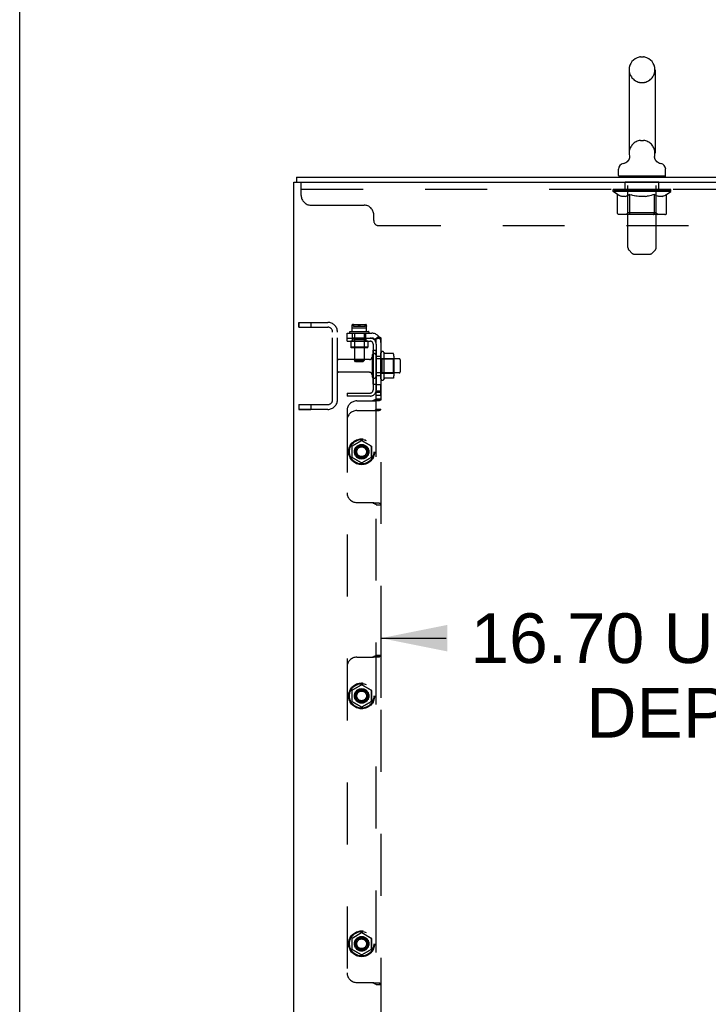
# Model space of a CAD drawing. Header units: inches. Extents: x 0 to 291, y 0 to 188.
# Tile 15 of 113: x 0 to 18, y 118 to 143. Entities that reach past the tile are written whole.
import ezdxf

# ---------------------------------------------------------------- set-up
doc = ezdxf.new("R2010")
doc.units = ezdxf.units.IN
doc.header["$LTSCALE"] = 16.018896
doc.header["$MEASUREMENT"] = 0
doc.linetypes.add('HIDDEN', pattern=[0.2, 0.1, -0.1])
doc.layers.get('0').update_dxf_attribs({"linetype": 'CONTINUOUS'})
for name, color, linetype in [('02___PRT_ALL_AXES', 7, 'CONTINUOUS'), ('DEFAULT_2', 8, 'HIDDEN'), ('DIMENSIONS', 7, 'CONTINUOUS')]:
    doc.layers.add(name, color=color, linetype=linetype)
doc.styles.get("Standard").update_dxf_attribs({"font": 'arial.ttf'})
doc.dimstyles.new('DIMSTYLE_1', dxfattribs={"dimtxt": 1.284938, "dimasz": 1.713251, "dimexe": 0.09, "dimexo": 0.07, "dimgap": 0.0375, "dimtad": 0, "dimtih": 1, "dimtoh": 1, "dimzin": 4, "dimdsep": 46, "dimtxsty": 'Standard', "dimblk": '_FILLED', "dimblk1": '_FILLED', "dimblk2": '_FILLED', "dimcen": 0.09, "dimazin": 1, "dimtfac": 1, "dimtdec": 3, "dimtofl": 0, "dimtmove": 0, "dimatfit": 3, "dimldrblk": '_FILLED', "dimfxl": 1, "dimtolj": 1, "dimtzin": 4, "dimarcsym": 0})

# ---------------------------------------------------------------- blocks, each defined once
blk = doc.blocks.new('_FILLED')
at = {"color": 0, "linetype": 'ByBlock'}
blk.add_solid([(0, 0), (-1, 0.2), (-1, -0.2)], dxfattribs=at)
blk = doc.blocks.new('*D17')
at = {"layer": 'DIMENSIONS', "color": 2, "linetype": 'Continuous'}
for p, q in [((9.34, 128.313), (9.34, 125.455)), ((9.34, 126.997), (11.022, 126.997)), ((26.044, 126.997), (24.363, 126.997))]:
    blk.add_line(p, q, dxfattribs=at)
at = {"layer": 'DIMENSIONS', "color": 2, "linetype": 'Continuous', "xscale": 1.7132508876, "yscale": 1.7132508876, "zscale": 1.7132508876, "rotation": 180}
blk.add_blockref('_FILLED', (9.34, 126.997), dxfattribs=at)
at = {"layer": 'DIMENSIONS', "color": 2, "linetype": 'Continuous', "xscale": 1.7132508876, "yscale": 1.7132508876, "zscale": 1.7132508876}
blk.add_blockref('_FILLED', (26.044, 126.997), dxfattribs=at)
at = {"layer": 'DIMENSIONS', "color": 2, "linetype": 'Continuous', "insert": (17.692, 127.639), "char_height": 1.28494, "width": 12.05645, "attachment_point": 2, "line_spacing_factor": 0.9}
blk.add_mtext('16.70 USABLE\\PDEPTH', dxfattribs=at)

msp = doc.modelspace()

# ---------------------------------------------------------------- linework, layer by layer
at = {"color": 7, "linetype": 'Continuous'}
for p, q in [((0, 0), (0, 188.458)), ((16.052, 142.022), (16.129, 142.022)), ((15.756, 141.692), (15.756, 139.532)), ((16.425, 141.692), (16.425, 139.532)), ((15.699, 139.309), (15.694, 139.306)), ((16.416, 139.451), (16.417, 139.457)), ((16.416, 139.445), (16.416, 139.451)), ((16.416, 139.439), (16.416, 139.445)), ((16.416, 139.433), (16.416, 139.439)), ((16.416, 139.427), (16.416, 139.433)), ((16.416, 139.421), (16.416, 139.428)), ((16.417, 139.416), (16.416, 139.422)), ((16.417, 139.457), (16.418, 139.462)), ((16.418, 139.41), (16.417, 139.416)), ((16.418, 139.462), (16.418, 139.467)), ((16.43, 139.372), (16.427, 139.377)), ((15.48, 138.96), (15.48, 139.116)), ((16.7, 138.96), (16.7, 139.116)), ((7.09, 55.035), (7.09, 138.785)), ((7.09, 138.785), (24.84, 138.785)), ((7.153, 138.91), (7.153, 138.785)), ((7.153, 138.91), (24.84, 138.91)), ((15.495, 138.94), (15.495, 138.91)), ((16.685, 138.94), (15.495, 138.94)), ((16.685, 138.94), (16.685, 138.91))]:
    msp.add_line(p, q, dxfattribs=at)
for points in [[(15.763, 139.467), (15.763, 139.462), (15.764, 139.457), (15.765, 139.451), (15.765, 139.445), (15.765, 139.439), (15.765, 139.433), (15.765, 139.427), (15.765, 139.422), (15.764, 139.416), (15.763, 139.41), (15.762, 139.404), (15.761, 139.399), (15.759, 139.393), (15.757, 139.388), (15.755, 139.382), (15.753, 139.377), (15.751, 139.371), (15.748, 139.366), (15.746, 139.361), (15.743, 139.356), (15.74, 139.351), (15.736, 139.346), (15.733, 139.341), (15.729, 139.337), (15.725, 139.332), (15.721, 139.328), (15.717, 139.324), (15.713, 139.32), (15.709, 139.316), (15.704, 139.313), (15.699, 139.309)], [(16.428, 139.377), (16.426, 139.381), (16.424, 139.387), (16.422, 139.393), (16.42, 139.398), (16.419, 139.404), (16.418, 139.41)], [(16.427, 139.377), (16.425, 139.383), (16.423, 139.388), (16.422, 139.394), (16.42, 139.399), (16.419, 139.405), (16.418, 139.41)], [(16.48, 139.31), (16.479, 139.311), (16.476, 139.314), (16.472, 139.317), (16.468, 139.32), (16.465, 139.323), (16.461, 139.326), (16.458, 139.33), (16.454, 139.334), (16.451, 139.338), (16.447, 139.342), (16.444, 139.347), (16.441, 139.351), (16.438, 139.356), (16.435, 139.361), (16.432, 139.366), (16.43, 139.372)], [(16.486, 139.306), (16.483, 139.308), (16.48, 139.31)]]:
    msp.add_lwpolyline(points, dxfattribs=at)
for centre, radius, start, end in [((16.052, 141.865), 0.157, 90, 102.4284), ((16.129, 141.865), 0.157, 77.5716, 90), ((16.09, 141.692), 0.334, 102.4284, 180), ((16.09, 141.692), 0.334, 0, 77.5716), ((16.09, 139.532), 0.334, 180, 191.0697), ((16.09, 139.532), 0.334, 348.9303, 360), ((15.637, 139.116), 0.157, 101.6478, 180), ((15.554, 139.521), 0.257, 281.6478, 311.9718), ((16.627, 139.521), 0.257, 228.028, 258.3522), ((16.544, 139.116), 0.157, 0, 78.3522), ((15.5, 138.96), 0.02, 180, 263.0769), ((16.68, 138.96), 0.02, 276.9231, 360)]:
    msp.add_arc(centre, radius, start, end, dxfattribs=at)
at = {"layer": '02___PRT_ALL_AXES', "color": 8, "linetype": 'HIDDEN'}
for p, q in [((15.653, 138.598), (15.653, 138.785)), ((16.528, 138.785), (15.653, 138.785)), ((16.528, 138.598), (16.528, 138.785)), ((16.528, 138.598), (15.653, 138.598)), ((7.215, 135.16), (7.215, 135.035)), ((7.215, 135.16), (7.528, 135.16)), ((7.528, 135.16), (7.528, 135.035)), ((7.215, 135.035), (7.528, 135.035)), ((8.528, 134.911), (8.528, 134.889)), ((8.592, 135.016), (8.592, 135.099)), ((8.628, 135.059), (8.628, 135.056)), ((8.928, 135.056), (8.628, 135.056)), ((8.631, 135.082), (8.63, 135.079)), ((8.63, 135.076), (8.63, 135.08)), ((8.639, 135.103), (8.917, 135.103)), ((8.917, 135.103), (8.918, 135.1)), ((8.924, 135.088), (8.925, 135.085)), ((8.925, 135.085), (8.925, 135.082)), ((8.925, 135.082), (8.926, 135.079)), ((8.926, 135.079), (8.926, 135.076)), ((8.926, 135.076), (8.927, 135.073)), ((8.927, 135.073), (8.927, 135.069)), ((8.927, 135.07), (8.927, 135.066)), ((8.927, 135.066), (8.928, 135.063)), ((8.928, 135.056), (8.928, 135.059)), ((8.963, 135.016), (8.963, 135.099)), ((9.028, 134.911), (9.028, 134.889)), ((8.558, 134.676), (8.558, 134.516)), ((8.998, 134.676), (8.558, 134.676)), ((8.606, 134.676), (8.606, 134.879)), ((8.606, 134.879), (8.95, 134.879)), ((8.95, 134.754), (8.606, 134.754)), ((8.606, 134.73), (8.606, 134.676)), ((8.949, 134.73), (8.606, 134.73)), ((8.654, 134.879), (8.654, 134.174)), ((8.902, 134.879), (8.902, 134.174)), ((8.949, 134.73), (8.949, 134.676)), ((8.95, 134.676), (8.95, 134.879)), ((8.998, 134.676), (8.998, 134.516)), ((9.137, 133.566), (9.137, 134.441)), ((9.137, 134.441), (9.215, 134.441)), ((9.215, 133.566), (9.215, 134.441)), ((9.41, 134.391), (9.41, 133.679)), ((9.047, 134.201), (8.245, 134.201)), ((9.215, 134.285), (9.34, 134.285)), ((9.81, 134.218), (9.215, 134.218)), ((9.34, 134.285), (9.34, 134.369)), ((9.34, 133.785), (9.34, 134.285)), ((9.047, 133.869), (8.245, 133.869)), ((9.81, 133.852), (9.215, 133.852)), ((9.215, 133.785), (9.34, 133.785)), ((9.34, 133.701), (9.34, 133.785)), ((9.137, 133.566), (9.215, 133.566)), ((9.215, 133.557), (9.34, 133.557)), ((9.215, 133.276), (9.215, 133.556)), ((9.34, 133.276), (9.34, 133.556)), ((9.215, 133.276), (9.34, 133.276)), ((7.215, 133.035), (7.215, 132.91)), ((7.215, 133.035), (7.528, 133.035)), ((7.215, 132.91), (7.528, 132.91)), ((7.528, 133.035), (7.528, 132.91))]:
    msp.add_line(p, q, dxfattribs=at)
for points in [[(8.599, 135.103), (8.597, 135.102), (8.596, 135.101), (8.594, 135.1), (8.592, 135.099)], [(8.628, 135.062), (8.629, 135.065), (8.629, 135.068), (8.629, 135.071), (8.629, 135.074), (8.63, 135.077)], [(8.63, 135.076), (8.629, 135.073), (8.629, 135.07), (8.629, 135.066), (8.628, 135.063), (8.628, 135.059)], [(8.639, 135.103), (8.638, 135.1), (8.636, 135.098), (8.635, 135.096), (8.634, 135.093), (8.633, 135.091), (8.632, 135.088), (8.631, 135.085), (8.631, 135.082)], [(8.631, 135.085), (8.632, 135.087), (8.633, 135.09), (8.633, 135.092), (8.634, 135.094), (8.635, 135.097), (8.637, 135.099), (8.638, 135.101), (8.639, 135.103)], [(8.918, 135.1), (8.92, 135.098), (8.921, 135.096), (8.922, 135.093), (8.923, 135.091), (8.924, 135.088)], [(8.924, 135.088), (8.923, 135.091), (8.922, 135.094), (8.921, 135.096), (8.92, 135.098)], [(8.928, 135.063), (8.928, 135.059), (8.928, 135.056)]]:
    msp.add_lwpolyline(points, dxfattribs=at)
for centre, radius in [((8.84, 131.816), 0.335), ((8.84, 131.816), 0.332), ((8.84, 131.816), 0.318), ((8.84, 131.816), 0.315), ((8.84, 131.816), 0.188), ((8.84, 125.504), 0.335), ((8.84, 125.504), 0.332), ((8.84, 125.504), 0.318), ((8.84, 125.504), 0.315), ((8.84, 125.504), 0.188), ((8.84, 119.097), 0.335), ((8.84, 119.097), 0.332), ((8.84, 119.097), 0.318), ((8.84, 119.097), 0.315), ((8.84, 119.097), 0.188)]:
    msp.add_circle(centre, radius, dxfattribs=at)
for centre, radius, start, end in [((9.379, 134.369), 0.0384, 34.4497, 180), ((8.81, 134.035), 0.698, 27.6814, 30.6631), ((9.379, 133.701), 0.0384, 180, 325.5503), ((8.81, 134.035), 0.698, 329.3369, 332.3186)]:
    msp.add_arc(centre, radius, start, end, dxfattribs=at)
at = {"layer": 'DEFAULT_2', "color": 8, "linetype": 'HIDDEN'}
for p, q in [((16.052, 141.362), (16.129, 141.362)), ((16.052, 139.862), (16.129, 139.862)), ((7.278, 138.44), (7.278, 138.785)), ((15.715, 138.94), (15.715, 138.91)), ((15.725, 137.094), (15.725, 138.91)), ((16.455, 137.094), (16.455, 138.91)), ((16.465, 138.94), (16.465, 138.91)), ((24.903, 138.598), (7.278, 138.598)), ((15.347, 138.543), (15.347, 138.598)), ((15.455, 138.468), (15.347, 138.543)), ((16.834, 138.543), (15.347, 138.543)), ((15.358, 138.59), (15.358, 138.598)), ((15.369, 138.586), (15.369, 138.59)), ((15.369, 138.586), (16.812, 138.586)), ((15.379, 138.586), (15.379, 138.59)), ((15.38, 138.586), (15.38, 138.59)), ((15.392, 138.59), (15.392, 138.598)), ((15.411, 138.586), (15.411, 138.59)), ((15.414, 138.586), (15.414, 138.59)), ((15.447, 138.59), (15.447, 138.598)), ((15.455, 137.988), (15.455, 138.468)), ((15.455, 138.468), (15.475, 138.454)), ((15.464, 138.586), (15.464, 138.59)), ((15.467, 138.586), (15.467, 138.59)), ((15.704, 138.59), (15.475, 138.59)), ((15.521, 138.59), (15.521, 138.598)), ((15.522, 138.586), (15.522, 138.59)), ((15.523, 138.586), (15.523, 138.59)), ((15.526, 138.586), (15.526, 138.59)), ((15.536, 138.586), (15.536, 138.59)), ((15.536, 138.586), (15.536, 138.59)), ((15.54, 138.586), (15.54, 138.59)), ((15.543, 138.586), (15.543, 138.591)), ((15.547, 138.586), (15.547, 138.59)), ((15.566, 138.586), (15.566, 138.59)), ((15.584, 138.586), (15.584, 138.59)), ((15.587, 138.586), (15.587, 138.593)), ((15.613, 138.59), (15.613, 138.598)), ((15.613, 138.586), (15.613, 138.59)), ((15.624, 138.586), (15.624, 138.59)), ((15.629, 138.586), (15.629, 138.59)), ((15.637, 138.586), (15.637, 138.59)), ((15.653, 138.586), (15.653, 138.595)), ((15.673, 138.586), (15.673, 138.59)), ((15.676, 138.586), (15.676, 138.59)), ((15.704, 138.586), (15.704, 138.59)), ((15.782, 138.59), (15.716, 138.59)), ((15.719, 138.59), (15.719, 138.598)), ((15.725, 137.991), (15.725, 138.54)), ((15.727, 138.586), (15.727, 138.59)), ((15.733, 138.586), (15.733, 138.59)), ((15.739, 138.586), (15.739, 138.596)), ((15.747, 138.586), (15.747, 138.59)), ((15.773, 138.468), (15.753, 138.454)), ((15.758, 138.586), (15.758, 138.59)), ((15.773, 137.988), (15.773, 138.468)), ((15.773, 138.468), (15.813, 138.454)), ((15.782, 138.586), (15.782, 138.59)), ((15.87, 138.59), (15.807, 138.59)), ((15.831, 138.586), (15.831, 138.59)), ((15.836, 138.59), (15.836, 138.598)), ((15.841, 138.586), (15.841, 138.59)), ((15.843, 138.586), (15.843, 138.597)), ((15.847, 138.586), (15.847, 138.59)), ((15.856, 138.586), (15.856, 138.59)), ((15.87, 138.586), (15.87, 138.59)), ((15.964, 138.59), (15.906, 138.59)), ((15.923, 138.586), (15.923, 138.59)), ((15.956, 138.59), (16.09, 138.598)), ((15.961, 138.59), (15.961, 138.598)), ((15.962, 138.598), (15.961, 138.598)), ((15.962, 138.59), (15.962, 138.598)), ((15.962, 138.586), (15.962, 138.59)), ((15.964, 138.586), (15.964, 138.59)), ((15.967, 138.586), (15.967, 138.59)), ((15.968, 138.586), (15.968, 138.59)), ((16.062, 138.59), (16.011, 138.59)), ((16.02, 138.586), (16.02, 138.59)), ((16.062, 138.586), (16.062, 138.59)), ((16.088, 138.59), (16.087, 138.59)), ((16.087, 138.586), (16.087, 138.59)), ((16.088, 138.586), (16.088, 138.59)), ((16.09, 138.59), (16.09, 138.598)), ((16.09, 138.598), (16.225, 138.59)), ((16.093, 138.586), (16.093, 138.59)), ((16.093, 138.59), (16.094, 138.59)), ((16.094, 138.586), (16.094, 138.59)), ((16.119, 138.586), (16.119, 138.59)), ((16.119, 138.59), (16.17, 138.59)), ((16.161, 138.586), (16.161, 138.59)), ((16.213, 138.586), (16.213, 138.59)), ((16.214, 138.586), (16.214, 138.59)), ((16.217, 138.586), (16.217, 138.59)), ((16.217, 138.59), (16.275, 138.59)), ((16.219, 138.59), (16.219, 138.598)), ((16.219, 138.598), (16.22, 138.598)), ((16.219, 138.586), (16.219, 138.59)), ((16.22, 138.59), (16.22, 138.598)), ((16.258, 138.586), (16.258, 138.59)), ((16.311, 138.586), (16.311, 138.59)), ((16.311, 138.59), (16.374, 138.59)), ((16.325, 138.586), (16.325, 138.59)), ((16.334, 138.586), (16.334, 138.59)), ((16.338, 138.586), (16.338, 138.597)), ((16.34, 138.586), (16.34, 138.59)), ((16.345, 138.59), (16.345, 138.598)), ((16.35, 138.586), (16.35, 138.59)), ((16.408, 138.468), (16.368, 138.454)), ((16.399, 138.586), (16.399, 138.59)), ((16.399, 138.59), (16.465, 138.59)), ((16.408, 137.988), (16.408, 138.468)), ((16.408, 138.468), (16.428, 138.454)), ((16.423, 138.586), (16.423, 138.59)), ((16.434, 138.586), (16.434, 138.59)), ((16.442, 138.586), (16.442, 138.596)), ((16.448, 138.586), (16.448, 138.59)), ((16.454, 138.586), (16.454, 138.59)), ((16.456, 137.991), (16.456, 138.54)), ((16.462, 138.59), (16.462, 138.598)), ((16.477, 138.586), (16.477, 138.59)), ((16.477, 138.59), (16.834, 138.59)), ((16.505, 138.586), (16.505, 138.59)), ((16.508, 138.586), (16.508, 138.59)), ((16.528, 138.586), (16.528, 138.595)), ((16.544, 138.586), (16.544, 138.59)), ((16.552, 138.586), (16.552, 138.59)), ((16.557, 138.586), (16.557, 138.59)), ((16.568, 138.59), (16.568, 138.598)), ((16.568, 138.586), (16.568, 138.59)), ((16.594, 138.586), (16.594, 138.593)), ((16.597, 138.586), (16.597, 138.59)), ((16.615, 138.586), (16.615, 138.59)), ((16.634, 138.586), (16.634, 138.59)), ((16.638, 138.586), (16.638, 138.591)), ((16.641, 138.586), (16.641, 138.59)), ((16.645, 138.586), (16.645, 138.59)), ((16.645, 138.586), (16.645, 138.59)), ((16.655, 138.586), (16.655, 138.59)), ((16.658, 138.586), (16.658, 138.59)), ((16.659, 138.586), (16.659, 138.59)), ((16.66, 138.59), (16.66, 138.598)), ((16.693, 138.594), (16.833, 138.595)), ((16.693, 138.59), (16.693, 138.594)), ((16.726, 138.468), (16.706, 138.454)), ((16.714, 138.586), (16.714, 138.59)), ((16.717, 138.586), (16.717, 138.59)), ((16.726, 138.468), (16.834, 138.543)), ((16.726, 137.988), (16.726, 138.468)), ((16.734, 138.59), (16.734, 138.598)), ((16.767, 138.586), (16.767, 138.59)), ((16.77, 138.586), (16.77, 138.59)), ((16.789, 138.59), (16.789, 138.598)), ((16.801, 138.586), (16.801, 138.59)), ((16.802, 138.586), (16.802, 138.59)), ((16.812, 138.586), (16.812, 138.59)), ((16.823, 138.59), (16.823, 138.598)), ((16.833, 138.59), (16.833, 138.595)), ((16.834, 138.543), (16.834, 138.59)), ((15.495, 138.443), (15.475, 138.454)), ((15.514, 138.433), (15.494, 138.443)), ((15.533, 138.424), (15.514, 138.433)), ((15.552, 138.418), (15.533, 138.424)), ((15.571, 138.413), (15.552, 138.418)), ((15.657, 138.413), (15.571, 138.413)), ((15.657, 138.413), (15.676, 138.418)), ((15.695, 138.424), (15.675, 138.418)), ((15.714, 138.433), (15.694, 138.424)), ((15.733, 138.443), (15.714, 138.433)), ((15.753, 138.454), (15.733, 138.443)), ((15.852, 138.443), (15.812, 138.454)), ((15.891, 138.433), (15.851, 138.443)), ((15.929, 138.424), (15.89, 138.433)), ((15.967, 138.418), (15.928, 138.424)), ((16.005, 138.413), (15.967, 138.418)), ((16.176, 138.413), (16.005, 138.413)), ((16.176, 138.413), (16.214, 138.418)), ((16.253, 138.424), (16.214, 138.418)), ((16.291, 138.433), (16.252, 138.424)), ((16.329, 138.443), (16.29, 138.433)), ((16.369, 138.454), (16.329, 138.443)), ((16.448, 138.443), (16.428, 138.454)), ((16.467, 138.433), (16.448, 138.443)), ((16.486, 138.424), (16.467, 138.433)), ((16.506, 138.418), (16.486, 138.424)), ((16.524, 138.413), (16.505, 138.418)), ((16.61, 138.413), (16.524, 138.413)), ((16.61, 138.413), (16.629, 138.418)), ((16.648, 138.424), (16.629, 138.418)), ((16.667, 138.433), (16.648, 138.424)), ((16.687, 138.443), (16.667, 138.433)), ((16.706, 138.454), (16.686, 138.443)), ((7.528, 138.19), (8.903, 138.19)), ((15.725, 137.991), (15.678, 137.945)), ((16.456, 137.991), (15.725, 137.991)), ((15.786, 137.95), (15.783, 137.953)), ((16.456, 137.991), (16.503, 137.945)), ((9.153, 137.79), (9.153, 137.94)), ((16.676, 137.945), (15.505, 137.945)), ((15.792, 137.946), (15.789, 137.947)), ((15.795, 137.945), (15.792, 137.946)), ((15.798, 137.945), (15.795, 137.945)), ((9.283, 137.66), (22.898, 137.66)), ((15.826, 136.952), (15.755, 137.023)), ((16.355, 136.952), (16.426, 137.023)), ((15.897, 136.923), (16.284, 136.923)), ((7.215, 135.035), (7.215, 135.16)), ((7.215, 135.16), (7.965, 135.16)), ((7.215, 135.035), (7.965, 135.035)), ((8.09, 133.16), (8.09, 134.91)), ((8.215, 133.16), (8.215, 134.91)), ((8.538, 134.921), (9.018, 134.921)), ((8.592, 135.099), (8.594, 135.1)), ((8.592, 134.921), (8.592, 135.099)), ((8.592, 135.016), (8.963, 135.016)), ((8.593, 135.07), (8.593, 135.069)), ((8.596, 135.069), (8.597, 135.07)), ((8.597, 135.071), (8.599, 135.074)), ((8.599, 135.103), (8.953, 135.103)), ((8.617, 135.091), (8.614, 135.089)), ((8.617, 135.091), (8.619, 135.093)), ((8.622, 135.094), (8.623, 135.095)), ((8.623, 135.095), (8.624, 135.096)), ((8.623, 135.095), (8.623, 135.095)), ((8.624, 135.096), (8.625, 135.096)), ((8.751, 135.093), (8.754, 135.091)), ((8.756, 135.089), (8.754, 135.091)), ((8.771, 135.074), (8.773, 135.071)), ((8.773, 135.071), (8.773, 135.071)), ((8.774, 135.07), (8.773, 135.071)), ((8.774, 135.07), (8.774, 135.069)), ((8.783, 135.071), (8.785, 135.074)), ((8.802, 135.091), (8.8, 135.089)), ((8.802, 135.091), (8.805, 135.093)), ((8.937, 135.093), (8.939, 135.091)), ((8.942, 135.089), (8.939, 135.091)), ((8.954, 135.102), (8.953, 135.103)), ((8.957, 135.074), (8.958, 135.071)), ((8.958, 135.071), (8.959, 135.071)), ((8.959, 135.07), (8.959, 135.071)), ((8.959, 135.07), (8.96, 135.069)), ((8.96, 135.069), (8.96, 135.069)), ((8.962, 135.1), (8.963, 135.099)), ((8.963, 134.921), (8.963, 135.099)), ((8.963, 135.069), (8.963, 135.07)), ((8.465, 134.676), (8.465, 134.879)), ((8.465, 134.879), (9.103, 134.879)), ((8.465, 134.754), (9.057, 134.754)), ((8.465, 134.676), (9.057, 134.676)), ((8.653, 134.72), (8.643, 134.73)), ((8.643, 134.73), (8.913, 134.73)), ((8.653, 134.72), (8.653, 134.516)), ((8.903, 134.72), (8.653, 134.72)), ((8.903, 134.72), (8.913, 134.73)), ((8.903, 134.72), (8.903, 134.516)), ((9.057, 134.754), (9.103, 134.754)), ((9.287, 134.792), (9.19, 134.713)), ((9.215, 134.596), (9.215, 134.754)), ((9.215, 134.754), (9.34, 134.754)), ((9.303, 134.781), (9.312, 134.776)), ((9.34, 134.754), (9.34, 63.066)), ((8.568, 134.506), (8.558, 134.516)), ((8.998, 134.516), (8.558, 134.516)), ((8.988, 134.506), (8.568, 134.506)), ((8.653, 134.516), (8.643, 134.506)), ((8.903, 134.516), (8.913, 134.506)), ((8.988, 134.506), (8.998, 134.516)), ((9.137, 134.596), (9.137, 133.412)), ((9.215, 134.596), (9.215, 133.412)), ((8.684, 134.144), (8.654, 134.174)), ((8.902, 134.174), (8.654, 134.174)), ((8.872, 134.144), (8.684, 134.144)), ((8.872, 134.144), (8.902, 134.174)), ((9.109, 134.299), (9.109, 133.77)), ((9.36, 134.218), (9.34, 134.238)), ((9.36, 134.218), (9.36, 133.851)), ((9.36, 134.218), (9.656, 134.218)), ((9.655, 134.354), (9.437, 134.354)), ((9.656, 134.218), (9.676, 134.238)), ((9.656, 134.218), (9.656, 133.851)), ((9.676, 134.29), (9.676, 133.779)), ((9.84, 134.188), (9.84, 133.882)), ((9.36, 133.851), (9.34, 133.831)), ((9.36, 133.851), (9.656, 133.851)), ((9.655, 133.716), (9.437, 133.716)), ((9.656, 133.851), (9.676, 133.831)), ((9.215, 64.408), (9.215, 133.412)), ((9.34, 133.379), (9.215, 133.379)), ((8.465, 133.332), (8.465, 133.254)), ((8.465, 133.332), (9.057, 133.332)), ((9.057, 133.254), (8.465, 133.254)), ((8.715, 133.129), (9.131, 133.129)), ((9.203, 133.136), (9.233, 133.136)), ((9.34, 133.347), (9.215, 133.347)), ((9.215, 133.186), (9.34, 133.186)), ((7.215, 133.035), (7.215, 132.91)), ((7.215, 133.035), (7.965, 133.035)), ((7.965, 132.91), (7.215, 132.91)), ((8.465, 132.879), (8.465, 64.941)), ((8.715, 132.879), (9.287, 132.879)), ((9.215, 132.914), (9.34, 132.914)), ((8.593, 131.965), (8.835, 132.105)), ((8.835, 132.102), (8.595, 131.963)), ((8.845, 132.105), (9.088, 131.965)), ((9.085, 131.963), (8.845, 132.102)), ((8.588, 131.956), (8.588, 131.676)), ((8.59, 131.955), (8.59, 131.677)), ((9.09, 131.955), (9.09, 131.677)), ((9.093, 131.956), (9.093, 131.676)), ((8.835, 131.527), (8.593, 131.667)), ((8.595, 131.669), (8.835, 131.53)), ((8.845, 131.53), (9.085, 131.669)), ((9.088, 131.667), (8.845, 131.527)), ((8.715, 130.504), (9.131, 130.504)), ((9.215, 130.446), (9.34, 130.446)), ((8.715, 126.504), (9.131, 126.504)), ((9.203, 126.511), (9.233, 126.511)), ((9.215, 126.561), (9.34, 126.561)), ((8.593, 125.652), (8.835, 125.792)), ((8.835, 125.789), (8.595, 125.651)), ((8.845, 125.792), (9.088, 125.652)), ((9.085, 125.651), (8.845, 125.789)), ((8.588, 125.644), (8.588, 125.364)), ((8.59, 125.642), (8.59, 125.365)), ((9.09, 125.642), (9.09, 125.365)), ((9.093, 125.644), (9.093, 125.364)), ((8.835, 125.215), (8.593, 125.355)), ((8.595, 125.356), (8.835, 125.218)), ((8.845, 125.218), (9.085, 125.356)), ((9.088, 125.355), (8.845, 125.215)), ((8.593, 119.246), (8.835, 119.386)), ((8.835, 119.383), (8.595, 119.244)), ((8.845, 119.386), (9.088, 119.246)), ((9.085, 119.244), (8.845, 119.383)), ((8.588, 119.237), (8.588, 118.957)), ((8.59, 119.236), (8.59, 118.959)), ((9.09, 119.236), (9.09, 118.959)), ((9.093, 119.237), (9.093, 118.957)), ((8.835, 118.809), (8.593, 118.949)), ((8.595, 118.95), (8.835, 118.811)), ((8.845, 118.811), (9.085, 118.95)), ((9.088, 118.949), (8.845, 118.809)), ((8.715, 118.097), (9.131, 118.097)), ((9.215, 118.04), (9.34, 118.04))]:
    msp.add_line(p, q, dxfattribs=at)
for points in [[(15.505, 137.945), (15.499, 137.945), (15.493, 137.946), (15.487, 137.947), (15.481, 137.95), (15.476, 137.953), (15.471, 137.956), (15.466, 137.96), (15.462, 137.965), (15.459, 137.97), (15.457, 137.976), (15.455, 137.982), (15.455, 137.988)], [(15.774, 137.976), (15.773, 137.982), (15.773, 137.988)], [(15.775, 137.97), (15.774, 137.976), (15.773, 137.982), (15.773, 137.988)], [(15.789, 137.947), (15.786, 137.95), (15.783, 137.953), (15.781, 137.956), (15.778, 137.96), (15.776, 137.965), (15.775, 137.97)], [(15.781, 137.956), (15.778, 137.96), (15.776, 137.965)], [(16.383, 137.945), (16.386, 137.945), (16.389, 137.946), (16.392, 137.947), (16.395, 137.95), (16.398, 137.953), (16.4, 137.956), (16.403, 137.96), (16.404, 137.965), (16.406, 137.97), (16.407, 137.976), (16.408, 137.982), (16.408, 137.988)], [(16.676, 137.945), (16.682, 137.945), (16.688, 137.946), (16.694, 137.947), (16.7, 137.95), (16.705, 137.953), (16.71, 137.956), (16.715, 137.96), (16.718, 137.965), (16.722, 137.97), (16.724, 137.976), (16.726, 137.982), (16.726, 137.988)], [(8.593, 135.07), (8.592, 135.071), (8.592, 135.071)], [(8.596, 135.069), (8.596, 135.068), (8.595, 135.068), (8.595, 135.067), (8.595, 135.067), (8.594, 135.067), (8.594, 135.067), (8.594, 135.066), (8.594, 135.066), (8.593, 135.067), (8.593, 135.067), (8.593, 135.067), (8.593, 135.068), (8.593, 135.068), (8.593, 135.069), (8.593, 135.069)], [(8.593, 135.069), (8.593, 135.069), (8.593, 135.068), (8.593, 135.068), (8.593, 135.067), (8.593, 135.067), (8.593, 135.067), (8.594, 135.067), (8.594, 135.066), (8.594, 135.066), (8.594, 135.067), (8.595, 135.067), (8.595, 135.067), (8.595, 135.068), (8.596, 135.068), (8.596, 135.069), (8.596, 135.069)], [(8.603, 135.103), (8.602, 135.102), (8.601, 135.102), (8.6, 135.102), (8.599, 135.102), (8.598, 135.102), (8.597, 135.101), (8.597, 135.101), (8.596, 135.101), (8.595, 135.1), (8.594, 135.1)], [(8.61, 135.086), (8.607, 135.084), (8.605, 135.082), (8.603, 135.08), (8.601, 135.077), (8.599, 135.074), (8.597, 135.071)], [(8.597, 135.07), (8.597, 135.071), (8.597, 135.071)], [(8.601, 135.077), (8.603, 135.08), (8.605, 135.082)], [(8.61, 135.086), (8.612, 135.088), (8.614, 135.089)], [(8.621, 135.094), (8.62, 135.093), (8.619, 135.093)], [(8.619, 135.093), (8.62, 135.093), (8.621, 135.094), (8.622, 135.094)], [(8.625, 135.096), (8.625, 135.097), (8.626, 135.097), (8.627, 135.098), (8.627, 135.098), (8.628, 135.098), (8.628, 135.099), (8.629, 135.099), (8.629, 135.1), (8.629, 135.1), (8.629, 135.101), (8.629, 135.101), (8.629, 135.101), (8.629, 135.102), (8.628, 135.102), (8.628, 135.102), (8.627, 135.102), (8.627, 135.102), (8.626, 135.102), (8.626, 135.102), (8.625, 135.102), (8.624, 135.103)], [(8.629, 135.1), (8.628, 135.099), (8.628, 135.099), (8.628, 135.098), (8.627, 135.098), (8.626, 135.097), (8.626, 135.097), (8.625, 135.096)], [(8.629, 135.1), (8.63, 135.101), (8.631, 135.102), (8.632, 135.102), (8.633, 135.102), (8.633, 135.103)], [(8.745, 135.1), (8.745, 135.1), (8.745, 135.101), (8.746, 135.102), (8.746, 135.102), (8.747, 135.102), (8.747, 135.103)], [(8.745, 135.1), (8.745, 135.099), (8.745, 135.099), (8.745, 135.098), (8.745, 135.098), (8.745, 135.097), (8.746, 135.097), (8.746, 135.096), (8.747, 135.096), (8.747, 135.095), (8.748, 135.095), (8.749, 135.094), (8.75, 135.094), (8.75, 135.093), (8.751, 135.093)], [(8.756, 135.089), (8.758, 135.088), (8.761, 135.086), (8.763, 135.084), (8.765, 135.082), (8.767, 135.08), (8.769, 135.077)], [(8.773, 135.071), (8.771, 135.074), (8.769, 135.077), (8.767, 135.08), (8.765, 135.082), (8.763, 135.084), (8.761, 135.086)], [(8.774, 135.069), (8.775, 135.069), (8.775, 135.068), (8.775, 135.068), (8.776, 135.067), (8.776, 135.067), (8.777, 135.067), (8.777, 135.067), (8.778, 135.066), (8.778, 135.066), (8.779, 135.067), (8.78, 135.067), (8.78, 135.067), (8.78, 135.068), (8.781, 135.068), (8.781, 135.069), (8.782, 135.069), (8.782, 135.07)], [(8.782, 135.069), (8.781, 135.069), (8.781, 135.068), (8.781, 135.068), (8.78, 135.067), (8.78, 135.067), (8.779, 135.067), (8.779, 135.067), (8.778, 135.066), (8.778, 135.066), (8.777, 135.067), (8.776, 135.067), (8.776, 135.067), (8.775, 135.068), (8.775, 135.068), (8.775, 135.069), (8.774, 135.069)], [(8.782, 135.07), (8.783, 135.071), (8.783, 135.071)], [(8.795, 135.086), (8.793, 135.084), (8.791, 135.082), (8.789, 135.08), (8.787, 135.077), (8.785, 135.074), (8.783, 135.071)], [(8.787, 135.077), (8.789, 135.08), (8.791, 135.082)], [(8.795, 135.086), (8.797, 135.088), (8.8, 135.089)], [(8.811, 135.1), (8.811, 135.099), (8.811, 135.099), (8.811, 135.098), (8.811, 135.098), (8.811, 135.097), (8.81, 135.097), (8.81, 135.096), (8.809, 135.096), (8.809, 135.095), (8.808, 135.095), (8.807, 135.094), (8.806, 135.094), (8.805, 135.093), (8.805, 135.093)], [(8.811, 135.1), (8.811, 135.1), (8.811, 135.101), (8.81, 135.102), (8.81, 135.102), (8.809, 135.102), (8.809, 135.103)], [(8.927, 135.099), (8.926, 135.1), (8.926, 135.101), (8.925, 135.102), (8.924, 135.102), (8.923, 135.102), (8.923, 135.103)], [(8.927, 135.099), (8.928, 135.099), (8.928, 135.098), (8.929, 135.098), (8.93, 135.097), (8.93, 135.097), (8.931, 135.096), (8.932, 135.096), (8.933, 135.095), (8.933, 135.095), (8.934, 135.094), (8.935, 135.094), (8.936, 135.093), (8.937, 135.093)], [(8.942, 135.089), (8.944, 135.088), (8.946, 135.086), (8.948, 135.084), (8.951, 135.082), (8.953, 135.08), (8.955, 135.077)], [(8.958, 135.071), (8.957, 135.074), (8.955, 135.077), (8.953, 135.08), (8.951, 135.082), (8.948, 135.084), (8.946, 135.086)], [(8.954, 135.102), (8.955, 135.102), (8.956, 135.102), (8.957, 135.102), (8.958, 135.102), (8.958, 135.101), (8.959, 135.101), (8.96, 135.101), (8.961, 135.1), (8.962, 135.1)], [(8.963, 135.069), (8.963, 135.068), (8.963, 135.068), (8.963, 135.067), (8.963, 135.067), (8.963, 135.067), (8.962, 135.067), (8.962, 135.066), (8.962, 135.066), (8.962, 135.067), (8.961, 135.067), (8.961, 135.067), (8.961, 135.068), (8.96, 135.068), (8.96, 135.069)], [(8.96, 135.069), (8.96, 135.068), (8.961, 135.068), (8.961, 135.067), (8.961, 135.067), (8.962, 135.067), (8.962, 135.067), (8.962, 135.066), (8.962, 135.066), (8.963, 135.067), (8.963, 135.067), (8.963, 135.067), (8.963, 135.068), (8.963, 135.068), (8.963, 135.069), (8.963, 135.069)], [(8.963, 135.071), (8.963, 135.071), (8.963, 135.07)], [(9.19, 134.713), (9.19, 134.715), (9.192, 134.719), (9.195, 134.724), (9.2, 134.729)], [(9.19, 134.713), (9.19, 134.715), (9.192, 134.719), (9.195, 134.724)], [(9.2, 134.729), (9.205, 134.735), (9.21, 134.741)], [(9.21, 134.741), (9.214, 134.747), (9.215, 134.754)], [(9.212, 134.731), (9.213, 134.732), (9.216, 134.733), (9.221, 134.736), (9.225, 134.738), (9.229, 134.74), (9.234, 134.742), (9.239, 134.744), (9.244, 134.746), (9.248, 134.747), (9.253, 134.749), (9.258, 134.75), (9.263, 134.751), (9.267, 134.752), (9.269, 134.753)], [(9.215, 134.733), (9.214, 134.732), (9.212, 134.731), (9.212, 134.731)], [(9.227, 134.744), (9.224, 134.741), (9.22, 134.737), (9.216, 134.734)], [(9.269, 134.753), (9.272, 134.753), (9.275, 134.754), (9.274, 134.754), (9.269, 134.754), (9.265, 134.754), (9.26, 134.754)], [(9.287, 134.792), (9.294, 134.786), (9.303, 134.781)], [(9.312, 134.776), (9.32, 134.773), (9.328, 134.769), (9.335, 134.764), (9.339, 134.759)], [(9.32, 134.773), (9.328, 134.769), (9.335, 134.764), (9.339, 134.759), (9.34, 134.754)], [(9.437, 134.354), (9.436, 134.354), (9.435, 134.354), (9.434, 134.354), (9.433, 134.355), (9.432, 134.355), (9.431, 134.355), (9.431, 134.356), (9.431, 134.356), (9.43, 134.356), (9.43, 134.357), (9.43, 134.357), (9.429, 134.357), (9.429, 134.358), (9.429, 134.358), (9.429, 134.358), (9.428, 134.358), (9.428, 134.359), (9.428, 134.359)], [(9.664, 134.348), (9.664, 134.349), (9.662, 134.35), (9.661, 134.352), (9.66, 134.353), (9.658, 134.353), (9.657, 134.354), (9.655, 134.354)], [(9.428, 133.711), (9.428, 133.711), (9.428, 133.711), (9.429, 133.711), (9.429, 133.712), (9.429, 133.712), (9.429, 133.712), (9.43, 133.713), (9.43, 133.713), (9.43, 133.713), (9.431, 133.714), (9.431, 133.714), (9.431, 133.714), (9.432, 133.715), (9.433, 133.715), (9.434, 133.715), (9.435, 133.716), (9.436, 133.716), (9.437, 133.716)], [(9.664, 133.722), (9.664, 133.72), (9.662, 133.719), (9.661, 133.718), (9.66, 133.717), (9.658, 133.716), (9.657, 133.716), (9.655, 133.716)], [(9.116, 133.129), (9.129, 133.136), (9.142, 133.143), (9.155, 133.149), (9.168, 133.155), (9.18, 133.159), (9.19, 133.163), (9.2, 133.168), (9.208, 133.173), (9.213, 133.179), (9.215, 133.186)], [(9.131, 133.129), (9.151, 133.132), (9.172, 133.135), (9.193, 133.135)], [(9.331, 133.159), (9.329, 133.157), (9.323, 133.153), (9.316, 133.149), (9.306, 133.146), (9.295, 133.143), (9.285, 133.141), (9.274, 133.14), (9.262, 133.138), (9.249, 133.137), (9.236, 133.137), (9.223, 133.136), (9.209, 133.136), (9.193, 133.135)], [(9.233, 133.136), (9.251, 133.137), (9.268, 133.138), (9.283, 133.139), (9.298, 133.142), (9.312, 133.147), (9.324, 133.153), (9.331, 133.159)], [(9.331, 133.159), (9.333, 133.162), (9.339, 133.172), (9.34, 133.186)], [(9.19, 132.879), (9.19, 132.885), (9.192, 132.89), (9.195, 132.894), (9.2, 132.898), (9.205, 132.901), (9.21, 132.905), (9.214, 132.909), (9.215, 132.914)], [(9.287, 132.879), (9.294, 132.883), (9.303, 132.888), (9.312, 132.891), (9.32, 132.895), (9.328, 132.899), (9.335, 132.903), (9.339, 132.908), (9.34, 132.914)], [(9.116, 130.504), (9.129, 130.496), (9.142, 130.489), (9.155, 130.483), (9.168, 130.477), (9.18, 130.473), (9.19, 130.469), (9.2, 130.464), (9.208, 130.459), (9.213, 130.453), (9.215, 130.446)], [(9.131, 130.504), (9.151, 130.5), (9.172, 130.498), (9.193, 130.497), (9.203, 130.496)], [(9.203, 130.496), (9.233, 130.496), (9.251, 130.495), (9.268, 130.494), (9.283, 130.493), (9.298, 130.49), (9.312, 130.486), (9.324, 130.479), (9.331, 130.473)], [(9.207, 130.496), (9.224, 130.496), (9.24, 130.495), (9.256, 130.494), (9.27, 130.493), (9.284, 130.491), (9.297, 130.489), (9.309, 130.485), (9.319, 130.481), (9.325, 130.478), (9.329, 130.475), (9.331, 130.473)], [(9.331, 130.473), (9.333, 130.47), (9.339, 130.46), (9.34, 130.446)], [(9.116, 126.504), (9.129, 126.511), (9.142, 126.518), (9.155, 126.524), (9.168, 126.53), (9.18, 126.534), (9.19, 126.538), (9.2, 126.543), (9.208, 126.548), (9.213, 126.554), (9.215, 126.561)], [(9.131, 126.504), (9.151, 126.507), (9.172, 126.51), (9.193, 126.51)], [(9.331, 126.534), (9.329, 126.532), (9.323, 126.528), (9.316, 126.524), (9.306, 126.521), (9.295, 126.518), (9.285, 126.516), (9.274, 126.515), (9.262, 126.513), (9.249, 126.512), (9.236, 126.512), (9.223, 126.511), (9.209, 126.511), (9.193, 126.51)], [(9.233, 126.511), (9.251, 126.512), (9.268, 126.513), (9.283, 126.514), (9.298, 126.517), (9.312, 126.522), (9.324, 126.528), (9.331, 126.534)], [(9.331, 126.534), (9.333, 126.537), (9.339, 126.547), (9.34, 126.561)], [(9.116, 118.097), (9.129, 118.089), (9.142, 118.083), (9.155, 118.077), (9.168, 118.071), (9.18, 118.067), (9.19, 118.063), (9.2, 118.058), (9.208, 118.053), (9.213, 118.047), (9.215, 118.04)], [(9.131, 118.097), (9.151, 118.093), (9.172, 118.091), (9.193, 118.09), (9.203, 118.09)], [(9.203, 118.09), (9.233, 118.09), (9.251, 118.089), (9.268, 118.088), (9.283, 118.086), (9.298, 118.084), (9.312, 118.079), (9.324, 118.073), (9.331, 118.066)], [(9.207, 118.09), (9.224, 118.09), (9.24, 118.089), (9.256, 118.088), (9.27, 118.087), (9.284, 118.085), (9.297, 118.082), (9.309, 118.079), (9.319, 118.075), (9.325, 118.072), (9.329, 118.069), (9.331, 118.066)], [(9.331, 118.066), (9.333, 118.064), (9.339, 118.053), (9.34, 118.04)]]:
    msp.add_lwpolyline(points, dxfattribs=at)
for centre, radius in [((8.84, 131.816), 0.176), ((8.84, 131.816), 0.156), ((8.84, 131.816), 0.155), ((8.84, 131.816), 0.125), ((8.84, 125.504), 0.176), ((8.84, 125.504), 0.156), ((8.84, 125.504), 0.155), ((8.84, 125.504), 0.125), ((8.84, 119.097), 0.176), ((8.84, 119.097), 0.156), ((8.84, 119.097), 0.155), ((8.84, 119.097), 0.125)]:
    msp.add_circle(centre, radius, dxfattribs=at)
for centre, radius, start, end in [((16.09, 141.692), 0.334, 180, 257.5716), ((16.09, 141.692), 0.334, 282.4284, 360), ((16.052, 141.519), 0.157, 257.5716, 270), ((16.129, 141.519), 0.157, 270, 282.4284), ((16.09, 139.532), 0.334, 102.4284, 180), ((16.052, 139.705), 0.157, 90, 102.4284), ((16.129, 139.705), 0.157, 77.5716, 90), ((16.09, 139.532), 0.334, 0, 77.5716), ((15.5, 138.96), 0.02, 263.0769, 270), ((15.695, 138.91), 0.03, 0, 90), ((16.485, 138.91), 0.03, 90, 180), ((16.68, 138.96), 0.02, 270, 276.9231), ((15.678, 138.54), 0.0466, 0, 90), ((16.503, 138.54), 0.0466, 90, 180), ((7.528, 138.44), 0.25, 180, 270), ((8.903, 137.94), 0.25, 0, 90), ((9.283, 137.79), 0.13, 180, 270), ((15.825, 137.094), 0.1, 180, 225), ((15.897, 137.023), 0.1, 225, 270), ((16.284, 137.023), 0.1, 270, 315), ((16.355, 137.094), 0.1, 315, 360), ((7.965, 134.91), 0.25, 0, 90), ((7.965, 134.91), 0.125, 0, 90), ((8.538, 134.911), 0.01, 90, 180), ((9.018, 134.911), 0.01, 0, 90), ((8.538, 134.889), 0.01, 180, 270), ((9.018, 134.889), 0.01, 270, 360), ((9.057, 134.596), 0.158, 0, 90), ((9.057, 134.596), 0.08, 0, 90), ((9.103, 134.642), 0.237, 0, 90), ((9.103, 134.642), 0.112, 0, 90), ((8.245, 134.171), 0.03, 90, 180), ((9.047, 134.263), 0.0625, 270, 360), ((9.162, 134.299), 0.053, 0, 180), ((9.535, 134.29), 0.141, 0, 23.95), ((9.81, 134.188), 0.03, 0, 90), ((8.245, 133.899), 0.03, 180, 270), ((9.81, 133.882), 0.03, 270, 360), ((9.047, 133.806), 0.0625, 0, 90), ((9.162, 133.77), 0.053, 180, 360), ((9.535, 133.779), 0.141, 336.05, 360), ((9.057, 133.412), 0.158, 270, 360), ((9.057, 133.412), 0.08, 270, 360), ((7.965, 133.16), 0.25, 270, 360), ((7.965, 133.16), 0.125, 270, 360), ((8.715, 132.879), 0.25, 90, 180), ((8.715, 132.629), 0.25, 90, 180), ((8.84, 132.096), 0.01, 60.0092, 119.9892), ((8.84, 132.093), 0.01, 60.0095, 119.9951), ((8.598, 131.956), 0.01, 120.0083, 179.9896), ((8.6, 131.955), 0.01, 120.0073, 179.9958), ((9.08, 131.955), 0.01, 0.0084, 59.9974), ((9.083, 131.956), 0.01, 0.0088, 59.99), ((8.598, 131.676), 0.01, 180.0088, 239.99), ((8.6, 131.677), 0.01, 180.0084, 239.9974), ((9.08, 131.677), 0.01, 300.0073, 359.9958), ((9.083, 131.676), 0.01, 300.0083, 359.9896), ((8.84, 131.539), 0.01, 240.0095, 299.9951), ((8.84, 131.536), 0.01, 240.0092, 299.9892), ((8.715, 130.754), 0.25, 180, 270), ((8.715, 126.254), 0.25, 90, 180), ((8.84, 125.784), 0.01, 60.0092, 119.9892), ((8.84, 125.781), 0.01, 60.0095, 119.9951), ((8.598, 125.644), 0.01, 120.0083, 179.9896), ((8.6, 125.642), 0.01, 120.0073, 179.9958), ((9.08, 125.642), 0.01, 0.0084, 59.9974), ((9.083, 125.644), 0.01, 0.0088, 59.99), ((8.598, 125.364), 0.01, 180.0088, 239.99), ((8.6, 125.365), 0.01, 180.0084, 239.9974), ((9.08, 125.365), 0.01, 300.0073, 359.9958), ((9.083, 125.364), 0.01, 300.0083, 359.9896), ((8.84, 125.226), 0.01, 240.0095, 299.9951), ((8.84, 125.223), 0.01, 240.0092, 299.9892), ((8.84, 119.377), 0.01, 60.0092, 119.9892), ((8.84, 119.374), 0.01, 60.0095, 119.9951), ((8.598, 119.237), 0.01, 120.0083, 179.9896), ((8.6, 119.236), 0.01, 120.0073, 179.9958), ((9.08, 119.236), 0.01, 0.0084, 59.9974), ((9.083, 119.237), 0.01, 0.0088, 59.99), ((8.598, 118.957), 0.01, 180.0088, 239.99), ((8.6, 118.959), 0.01, 180.0084, 239.9974), ((9.08, 118.959), 0.01, 300.0073, 359.9958), ((9.083, 118.957), 0.01, 300.0083, 359.9896), ((8.84, 118.82), 0.01, 240.0095, 299.9951), ((8.84, 118.817), 0.01, 240.0092, 299.9892), ((8.715, 118.347), 0.25, 180, 270)]:
    msp.add_arc(centre, radius, start, end, dxfattribs=at)
for centre, major_axis, ratio, start_param, end_param in [((16.09, 138.598), (0.743, 0.008), 0.059247, 2.966439, 3.140971), ((15.324, 138.584), (0.232, 0), 0.060167, 0.426548, 1.470503), ((16.09, 138.598), (0.744, 0), 0.060167, 3.141593, 3.316126), ((15.324, 138.576), (0.232, 0.002), 0.059247, 1.374323, 1.469882), ((16.09, 138.598), (0.743, 0.015), 0.056515, 2.79136, 2.965893), ((15.375, 138.584), (0.232, -0.002), 0.059247, 0.601702, 1.645657), ((15.295, 138.584), (0.232, 0.002), 0.059247, 0.251393, 1.295349), ((16.09, 138.598), (0.743, -0.008), 0.059247, -2.966439, -2.791906), ((15.375, 138.576), (0.232, 0), 0.060167, 1.549477, 1.645036), ((15.295, 138.576), (0.232, 0.005), 0.056515, 1.199244, 1.294804), ((15.379, 138.579), (0.192, 0.002), 0.059247, 1.051627, 1.625044), ((15.356, 138.579), (0.192, 0.004), 0.056515, 0.876548, 1.449966), ((15.424, 138.579), (0.192, 0), 0.060167, 1.226781, 1.800198), ((16.09, 138.598), (0.743, 0.022), 0.052059, 2.616423, 2.790956), ((15.449, 138.584), (0.232, -0.005), 0.056515, 0.77678, 1.820736), ((15.291, 138.584), (0.232, 0.005), 0.056515, 0.076315, 1.120271), ((16.09, 138.598), (0.743, -0.015), 0.056515, -2.79136, -2.616827), ((15.449, 138.576), (0.232, -0.002), 0.059247, 1.724631, 1.82019), ((15.291, 138.576), (0.232, 0.007), 0.052059, 1.024308, 1.119867), ((15.356, 138.579), (0.192, 0.006), 0.052059, 0.701611, 1.275029), ((15.489, 138.579), (0.192, -0.002), 0.059247, 1.401935, 1.975352), ((16.09, 138.598), (0.743, 0.029), 0.046022, 2.441677, 2.61621), ((15.542, 138.584), (0.232, -0.007), 0.052059, 0.951717, 1.995673), ((15.311, 138.584), (0.232, 0.007), 0.052059, -0.098622, 0.945334), ((16.09, 138.598), (0.743, -0.022), 0.052059, -2.616423, -2.441891), ((15.542, 138.576), (0.232, -0.005), 0.056515, 1.899709, 1.995269), ((15.311, 138.576), (0.232, 0.009), 0.046022, 0.849561, 0.945121), ((15.377, 138.579), (0.192, 0.007), 0.046022, 0.526865, 1.100283), ((15.572, 138.579), (0.192, -0.004), 0.056515, 1.577013, 2.150431), ((16.09, 138.598), (0.743, 0.034), 0.038593, 2.267147, 2.44168), ((15.651, 138.584), (0.232, -0.009), 0.046022, 1.126463, 2.170419), ((15.355, 138.584), (0.232, 0.009), 0.046022, -0.273368, 0.770588), ((16.09, 138.598), (0.743, -0.029), 0.046022, -2.441677, -2.267144), ((15.651, 138.576), (0.232, -0.007), 0.052059, 2.074646, 2.170205), ((15.355, 138.576), (0.232, 0.011), 0.038593, 0.675031, 0.77059), ((15.42, 138.579), (0.192, 0.009), 0.038593, 0.352335, 0.925752), ((15.671, 138.579), (0.192, -0.006), 0.052059, 1.75195, 2.325367), ((15.774, 138.584), (0.232, -0.011), 0.038593, 1.300994, 2.344949), ((16.09, 138.598), (0.743, 0.039), 0.030002, 2.09283, 2.267363), ((15.421, 138.584), (0.232, 0.011), 0.038593, -0.447899, 0.596057), ((16.09, 138.598), (0.743, -0.034), 0.038593, -2.267147, -2.092614), ((15.774, 138.576), (0.232, -0.009), 0.046022, 2.249392, 2.344952), ((15.421, 138.576), (0.232, 0.012), 0.030002, 0.500714, 0.596274), ((15.484, 138.579), (0.192, 0.01), 0.030002, 0.178018, 0.751436), ((15.783, 138.579), (0.192, -0.007), 0.046022, 1.926696, 2.500114), ((15.507, 138.584), (0.232, 0.012), 0.030002, -0.622215, 0.421741), ((15.907, 138.584), (0.232, -0.012), 0.030002, 1.47531, 2.519266), ((16.09, 138.598), (0.743, 0.042), 0.020513, 1.918702, 2.093235), ((16.09, 138.598), (0.743, -0.039), 0.030002, -2.09283, -1.918297), ((15.907, 138.576), (0.232, -0.011), 0.038593, 2.423923, 2.519482), ((15.507, 138.576), (0.232, 0.013), 0.020513, 0.326586, 0.422146), ((15.566, 138.579), (0.192, 0.011), 0.020513, 0.00389, 0.577307), ((15.904, 138.579), (0.192, -0.009), 0.038593, 2.101227, 2.674644), ((15.611, 138.584), (0.232, 0.013), 0.020513, -0.796343, 0.247613), ((16.045, 138.584), (0.232, -0.013), 0.020513, 1.649438, 2.693394), ((16.09, 138.598), (0.743, 0.044), 0.010411, 1.744712, 1.919245), ((16.09, 138.598), (0.743, -0.042), 0.020513, -1.918702, -1.744169), ((16.045, 138.576), (0.232, -0.012), 0.030002, 2.598239, 2.693799), ((15.611, 138.576), (0.232, 0.014), 0.010411, 0.152596, 0.248156), ((15.664, 138.579), (0.192, 0.011), 0.010411, 6.113086, 6.686503), ((16.031, 138.579), (0.192, -0.01), 0.030002, 2.275543, 2.848961), ((15.73, 138.584), (0.232, 0.014), 0.010411, -0.970333, -0.000837), ((16.185, 138.584), (0.232, -0.014), 0.010411, 1.823428, 2.867384), ((16.09, 138.598), (0.743, -0.044), 0.010411, -1.744712, -1.570179), ((16.185, 138.576), (0.232, -0.013), 0.020513, 2.772368, 2.867927), ((16.159, 138.579), (0.192, -0.011), 0.020513, 2.449671, 3.023089), ((15.996, 138.584), (0.232, 0.014), 0.010411, 0.274209, 1.318165), ((15.895, 138.579), (0.192, 0.011), 0.010411, -0.000452, 0.517932), ((15.86, 138.576), (0.232, 0.014), 0.010411, 0.099676, 0.195236), ((16.09, 138.598), (0.743, 0.044), 0.010411, -1.571413, -1.39688), ((16.321, 138.576), (0.232, -0.014), 0.010411, 2.946357, 3.041917), ((16.286, 138.579), (0.192, -0.011), 0.010411, 2.623661, 3.142044), ((16.136, 138.584), (0.232, 0.013), 0.020513, 0.448199, 1.492154), ((16.022, 138.579), (0.192, 0.011), 0.020513, 0.118504, 0.691921), ((15.996, 138.576), (0.232, 0.013), 0.020513, 0.273666, 0.369225), ((16.451, 138.584), (0.232, -0.014), 0.010411, -3.140756, -2.17126), ((16.09, 138.598), (0.743, 0.042), 0.020513, -1.397424, -1.222891), ((16.09, 138.598), (0.743, -0.044), 0.010411, 1.222347, 1.39688), ((16.274, 138.584), (0.232, 0.012), 0.030002, 0.622327, 1.666283), ((16.15, 138.579), (0.192, 0.01), 0.030002, 0.292632, 0.86605), ((16.517, 138.579), (0.192, -0.011), 0.010411, 2.738275, 3.311692), ((16.569, 138.584), (0.232, -0.013), 0.020513, 2.89398, 3.937936), ((16.136, 138.576), (0.232, 0.012), 0.030002, 0.447794, 0.543354), ((16.569, 138.576), (0.232, -0.014), 0.010411, 2.893437, 2.988996), ((16.407, 138.584), (0.232, 0.011), 0.038593, 0.796643, 1.840599), ((16.09, 138.598), (0.743, 0.039), 0.030002, -1.223295, -1.048762), ((16.09, 138.598), (0.743, -0.042), 0.020513, 1.048358, 1.222891), ((16.277, 138.579), (0.192, 0.009), 0.038593, 0.466948, 1.040366), ((16.615, 138.579), (0.192, -0.011), 0.020513, 2.564285, 3.137703), ((16.674, 138.584), (0.232, -0.012), 0.030002, 2.719852, 3.763807), ((16.53, 138.584), (0.232, 0.009), 0.046022, 0.971174, 2.01513), ((16.274, 138.576), (0.232, 0.011), 0.038593, 0.62211, 0.71767), ((16.674, 138.576), (0.232, -0.013), 0.020513, 2.719447, 2.815007), ((16.09, 138.598), (0.743, 0.034), 0.038593, -1.048979, -0.874446), ((16.09, 138.598), (0.743, -0.039), 0.030002, 0.874229, 1.048762), ((16.398, 138.579), (0.192, 0.007), 0.046022, 0.641479, 1.214897), ((16.639, 138.584), (0.232, 0.007), 0.052059, 1.14592, 2.189876), ((16.697, 138.579), (0.192, -0.01), 0.030002, 2.390157, 2.963574), ((16.76, 138.584), (0.232, -0.011), 0.038593, 2.545535, 3.589491), ((16.51, 138.579), (0.192, 0.006), 0.052059, 0.816225, 1.389643), ((16.407, 138.576), (0.232, 0.009), 0.046022, 0.796641, 0.892201), ((16.76, 138.576), (0.232, -0.012), 0.030002, 2.545319, 2.640878), ((16.732, 138.584), (0.232, 0.005), 0.056515, 1.320857, 2.364813), ((16.09, 138.598), (0.743, 0.029), 0.046022, -0.874448, -0.699915), ((16.09, 138.598), (0.743, -0.034), 0.038593, 0.699913, 0.874446), ((16.761, 138.579), (0.192, -0.009), 0.038593, 2.21584, 2.789258), ((16.826, 138.584), (0.232, -0.009), 0.046022, 2.371005, 3.41496), ((16.609, 138.579), (0.192, 0.004), 0.056515, 0.991162, 1.564579), ((16.805, 138.584), (0.232, 0.002), 0.059247, 1.495935, 2.539891), ((16.87, 138.584), (0.232, -0.007), 0.052059, 2.196258, 3.240214), ((16.804, 138.579), (0.192, -0.007), 0.046022, 2.04131, 2.614727), ((16.53, 138.576), (0.232, 0.007), 0.052059, 0.971387, 1.066947), ((16.826, 138.576), (0.232, -0.011), 0.038593, 2.371002, 2.466562), ((16.857, 138.584), (0.232, 0), 0.060167, 2.360678, 2.715045), ((16.89, 138.584), (0.232, -0.005), 0.056515, 2.021322, 3.065278), ((16.692, 138.579), (0.192, 0.002), 0.059247, 1.16624, 1.739658), ((16.09, 138.598), (0.743, 0.022), 0.052059, -0.699702, -0.525169), ((16.09, 138.598), (0.743, -0.029), 0.046022, 0.525382, 0.699915), ((16.886, 138.584), (0.232, -0.002), 0.059247, 1.846243, 2.890199), ((16.825, 138.579), (0.192, -0.006), 0.052059, 1.866564, 2.439981), ((16.757, 138.579), (0.192, 0), 0.060167, 1.341394, 1.914812), ((16.825, 138.579), (0.192, -0.004), 0.056515, 1.691627, 2.265045), ((16.802, 138.579), (0.192, -0.002), 0.059247, 1.516549, 2.089966), ((16.639, 138.576), (0.232, 0.005), 0.056515, 1.146324, 1.241883), ((16.87, 138.576), (0.232, -0.009), 0.046022, 2.196472, 2.292031), ((16.09, 138.598), (0.743, 0.015), 0.056515, -0.524765, -0.350233), ((16.09, 138.598), (0.743, -0.022), 0.052059, 0.350636, 0.525169), ((16.857, 138.576), (0.232, -0.002), 0.059247, 1.76727, 1.979233), ((16.732, 138.576), (0.232, 0.002), 0.059247, 1.321402, 1.416962), ((16.89, 138.576), (0.232, -0.007), 0.052059, 2.021726, 2.117285), ((16.09, 138.598), (0.743, 0.008), 0.059247, -0.349687, -0.175154), ((16.09, 138.598), (0.743, -0.015), 0.056515, 0.1757, 0.350233), ((16.805, 138.576), (0.232, 0), 0.060167, 1.496556, 1.592116), ((16.886, 138.576), (0.232, -0.005), 0.056515, 1.846789, 1.942348), ((16.09, 138.598), (0.743, -0.008), 0.059247, 6.276097, 6.458339), ((16.09, 138.598), (0.744, 0), 0.060167, -0.174533, -0.057527)]:
    msp.add_ellipse(centre, major_axis=major_axis, ratio=ratio, start_param=start_param, end_param=end_param, dxfattribs=at)

# ---------------------------------------------------------------- dimensions: what is measured, and where the dimension line sits
at = {"layer": 'DIMENSIONS', "color": 2, "linetype": 'Continuous'}
dim = msp.add_linear_dim(base=(9.34, 126.997), p1=(26.044, 136.056), p2=(9.34, 125.385), angle=180, text='<> USABLE\\PDEPTH', dimstyle='DIMSTYLE_1', dxfattribs=at)
dim.commit()
dim.dimension.update_dxf_attribs({"geometry": '*D17', "text_midpoint": (17.692, 126.033), "dimtype": 160})

doc.saveas('drawing.dxf')
